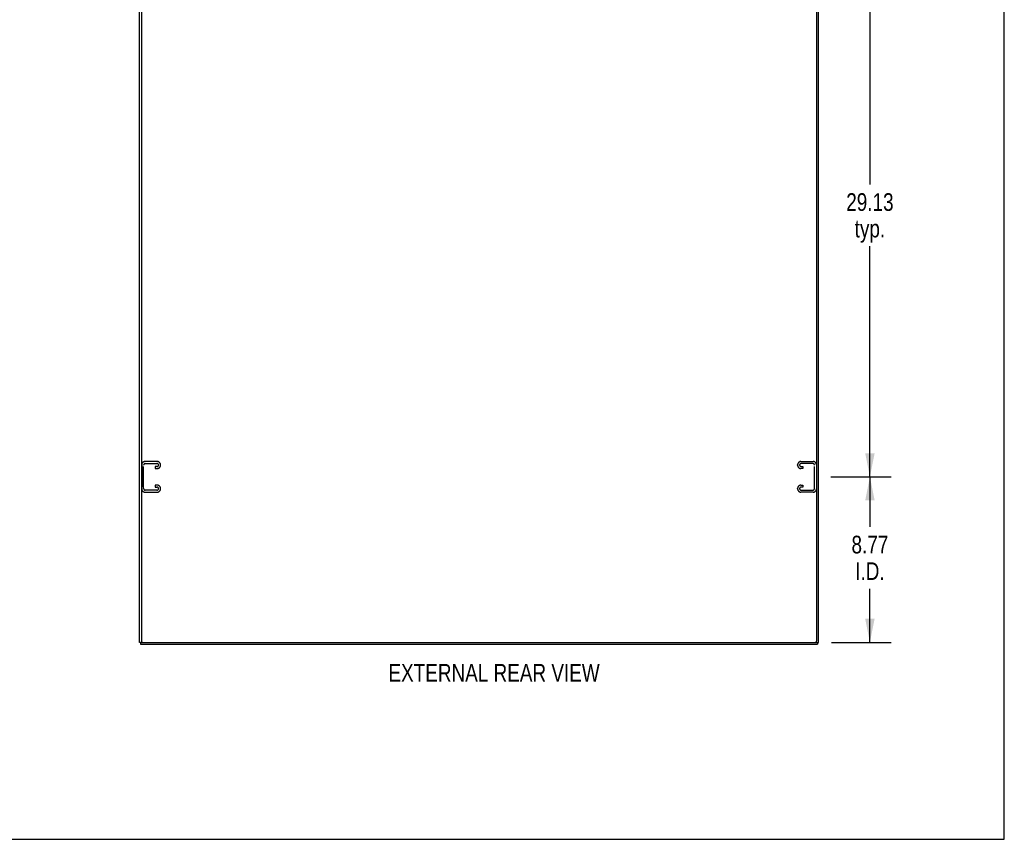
# Model space of a CAD drawing. Header units: inches. Extents: x 0 to 212, y 0 to 138.
# Tile 41 of 43: x 160 to 212, y 0 to 43. Entities that reach past the tile are written whole.
import ezdxf

# ---------------------------------------------------------------- set-up
doc = ezdxf.new("R2010")
doc.units = ezdxf.units.IN
doc.header["$LTSCALE"] = 11.6875
doc.header["$MEASUREMENT"] = 0
doc.linetypes.add('HIDDEN', pattern=[0.2, 0.1, -0.1])
doc.layers.get('0').update_dxf_attribs({"linetype": 'CONTINUOUS'})
doc.layers.add('DEFAULT_2', color=8, linetype='HIDDEN')
doc.layers.add('DIMENSIONS', color=7, linetype='CONTINUOUS')
doc.styles.get("Standard").update_dxf_attribs({"font": 'txt', "width": 0.8})
doc.dimstyles.new('DIMSTYLE_1', dxfattribs={"dimtxt": 0.9375, "dimasz": 1.25, "dimexe": 0.09, "dimexo": 0.07, "dimgap": 0.0375, "dimtad": 0, "dimtih": 1, "dimtoh": 1, "dimzin": 4, "dimdsep": 46, "dimtxsty": 'Standard', "dimblk": '_FILLED', "dimblk1": '_FILLED', "dimblk2": '_FILLED', "dimcen": 0.09, "dimadec": 0, "dimazin": 0, "dimtfac": 1, "dimtofl": 0, "dimtmove": 0, "dimatfit": 3, "dimldrblk": '_FILLED', "dimfxl": 0, "dimtolj": 1, "dimtzin": 4, "dimarcsym": 0})

# ---------------------------------------------------------------- blocks, each defined once
blk = doc.blocks.new('_FILLED')
at = {"color": 0, "linetype": 'ByBlock'}
blk.add_solid([(0, 0), (-1, 0.2), (-1, -0.2)], dxfattribs=at)
blk = doc.blocks.new('*D5')
at = {"layer": 'DIMENSIONS', "color": 2, "linetype": 'Continuous'}
for p, q in [((203.31, 19.209), (206.499, 19.209)), ((205.374, 19.209), (205.374, 16.556)), ((205.374, 10.438), (205.374, 13.274)), ((203.341, 10.438), (206.499, 10.438))]:
    blk.add_line(p, q, dxfattribs=at)
at = {"layer": 'DIMENSIONS', "color": 2, "linetype": 'Continuous', "xscale": 1.25, "yscale": 1.25, "zscale": 1.25}
for p, rotation in [((205.374, 19.209), 90), ((205.374, 10.438), 270)]:
    blk.add_blockref('_FILLED', p, dxfattribs=dict(at, rotation=rotation))
at = {"layer": 'DIMENSIONS', "color": 2, "linetype": 'Continuous', "insert": (205.374, 16.087), "char_height": 0.9375, "width": 3, "attachment_point": 2, "line_spacing_factor": 0.9}
blk.add_mtext('8.77\\PI.D.', dxfattribs=at)
blk = doc.blocks.new('*D6')
at = {"layer": 'DIMENSIONS', "color": 2, "linetype": 'Continuous'}
for p, q in [((203.31, 48.334), (206.499, 48.334)), ((205.374, 48.334), (205.374, 34.709)), ((205.374, 19.209), (205.374, 31.428)), ((203.31, 19.209), (206.499, 19.209))]:
    blk.add_line(p, q, dxfattribs=at)
at = {"layer": 'DIMENSIONS', "color": 2, "linetype": 'Continuous', "xscale": 1.25, "yscale": 1.25, "zscale": 1.25}
for p, rotation in [((205.374, 48.334), 90), ((205.374, 19.209), 270)]:
    blk.add_blockref('_FILLED', p, dxfattribs=dict(at, rotation=rotation))
at = {"layer": 'DIMENSIONS', "color": 2, "linetype": 'Continuous', "insert": (205.374, 34.24), "char_height": 0.9375, "width": 3.75, "attachment_point": 2, "line_spacing_factor": 0.9}
blk.add_mtext('29.13\\Ptyp.', dxfattribs=at)

msp = doc.modelspace()

# ---------------------------------------------------------------- linework, layer by layer
at = {"color": 7, "linetype": 'Continuous'}
for p, q in [((212.5, 0), (212.5, 137.5)), ((166.747, 10.5), (166.747, 10.438)), ((202.539, 10.438), (202.539, 10.5)), ((166.695, 10.438), (166.643, 10.438)), ((166.695, 10.438), (166.695, 10.334)), ((166.711, 10.438), (166.803, 10.438)), ((202.482, 10.438), (202.574, 10.438)), ((202.591, 10.438), (202.643, 10.438)), ((202.591, 10.438), (202.591, 10.334)), ((0, 0), (212.5, 0))]:
    msp.add_line(p, q, dxfattribs=at)
at = {"color": 3, "linetype": 'Continuous'}
for p, q in [((166.643, 10.438), (166.643, 82.23)), ((166.747, 82.167), (166.747, 10.5)), ((202.539, 82.167), (202.539, 10.5)), ((202.643, 10.438), (202.643, 82.23)), ((166.695, 10.334), (202.591, 10.334)), ((166.809, 10.438), (202.476, 10.438))]:
    msp.add_line(p, q, dxfattribs=at)
for centre, start, end in [((166.809, 10.5), 180, 270), ((202.476, 10.5), 270, 360)]:
    msp.add_arc(centre, 0.0625, start, end, dxfattribs=at)
at = {"layer": 'DEFAULT_2', "color": 8, "linetype": 'HIDDEN'}
for p, q in [((166.757, 19.841), (166.757, 18.576)), ((167.577, 20.021), (166.937, 20.021)), ((166.951, 19.917), (167.563, 19.917)), ((167.757, 19.826), (167.757, 19.841)), ((201.539, 19.826), (201.539, 19.841)), ((201.719, 20.021), (202.359, 20.021)), ((202.345, 19.917), (201.733, 19.917)), ((166.861, 18.59), (166.861, 19.827)), ((167.563, 19.75), (167.476, 19.75)), ((167.476, 19.75), (167.476, 19.646)), ((167.476, 19.646), (167.577, 19.646)), ((201.82, 19.646), (201.719, 19.646)), ((201.733, 19.75), (201.82, 19.75)), ((201.82, 19.75), (201.82, 19.646)), ((202.435, 18.59), (202.435, 19.827)), ((166.937, 18.396), (167.577, 18.396)), ((167.563, 18.5), (166.951, 18.5)), ((167.577, 18.771), (167.476, 18.771)), ((167.476, 18.771), (167.476, 18.667)), ((167.476, 18.667), (167.563, 18.667)), ((167.757, 18.576), (167.757, 18.591)), ((201.539, 18.576), (201.539, 18.591)), ((201.719, 18.771), (201.82, 18.771)), ((202.359, 18.396), (201.719, 18.396)), ((201.82, 18.667), (201.733, 18.667)), ((201.733, 18.5), (202.345, 18.5)), ((201.82, 18.771), (201.82, 18.667))]:
    msp.add_line(p, q, dxfattribs=at)
for centre, radius, start, end in [((166.937, 19.841), 0.18, 90, 180), ((166.951, 19.827), 0.09, 90, 180), ((167.563, 19.827), 0.09, 0, 90), ((167.577, 19.841), 0.18, 0, 90), ((201.719, 19.841), 0.18, 90, 180), ((201.733, 19.827), 0.09, 90, 180), ((202.345, 19.827), 0.09, 0, 90), ((202.359, 19.841), 0.18, 0, 90), ((167.563, 19.84), 0.09, 270, 351.7808), ((167.577, 19.826), 0.18, 270, 360), ((201.719, 19.826), 0.18, 180, 270), ((201.733, 19.84), 0.09, 188.2192, 270), ((166.937, 18.576), 0.18, 180, 270), ((166.951, 18.59), 0.09, 180, 270), ((167.563, 18.577), 0.09, 0, 90), ((167.563, 18.59), 0.09, 270, 351.7808), ((167.577, 18.591), 0.18, 0, 90), ((167.577, 18.576), 0.18, 270, 360), ((201.719, 18.591), 0.18, 90, 180), ((201.719, 18.576), 0.18, 180, 270), ((201.733, 18.577), 0.09, 90, 180), ((201.733, 18.59), 0.09, 188.2192, 270), ((202.345, 18.59), 0.09, 270, 360), ((202.359, 18.576), 0.18, 270, 360)]:
    msp.add_arc(centre, radius, start, end, dxfattribs=at)

# ---------------------------------------------------------------- texts
at = {"layer": 'DIMENSIONS', "color": 2, "linetype": 'Continuous', "insert": (185.444, 9.291), "char_height": 0.9375, "width": 13.5, "attachment_point": 2, "line_spacing_factor": 0.9}
msp.add_mtext('EXTERNAL REAR VIEW', dxfattribs=at)

# ---------------------------------------------------------------- dimensions: what is measured, and where the dimension line sits
at = {"layer": 'DIMENSIONS', "color": 2, "linetype": 'Continuous'}
for base, p1, p2, text, picture, middle in [((205.374429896, 48.33395479), (203.239704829, 19.20895479), (203.239704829, 48.33395479), '<>\\Ptyp.', '*D6', (205.374429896, 33.06832979)), ((205.374, 19.209), (203.271, 10.438), (203.24, 19.209), '<>\\PI.D.', '*D5', (205.374, 14.915))]:
    dim = msp.add_linear_dim(base=base, p1=p1, p2=p2, angle=90, text=text, dimstyle='DIMSTYLE_1', dxfattribs=at)
    dim.commit()
    dim.dimension.update_dxf_attribs({"geometry": picture, "text_midpoint": middle, "dimtype": 160})

doc.saveas('drawing.dxf')
